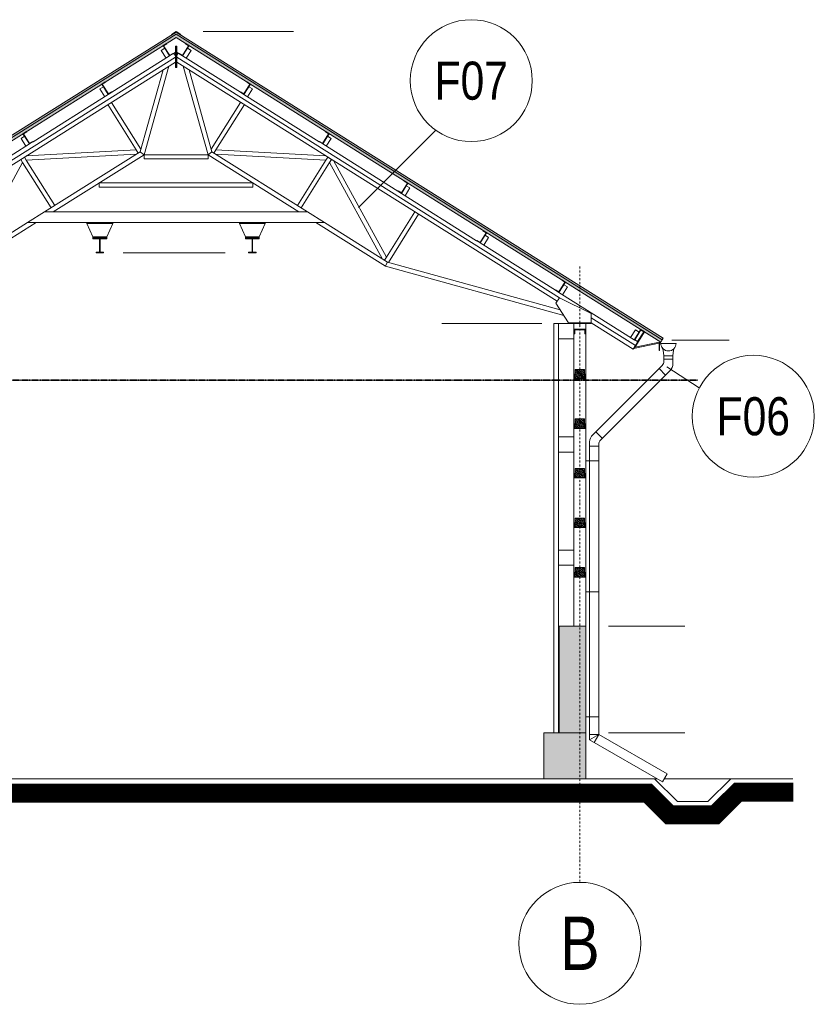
# Model space of a CAD drawing. Header units: millimetres. Extents: x -304119 to 197109, y 7818 to 249585.
# Tile 5 of 42: x -145599 to -135178, y 7818 to 20734. Entities that reach past the tile are written whole.
import ezdxf
from ezdxf.enums import TextEntityAlignment as Align

# ---------------------------------------------------------------- set-up
doc = ezdxf.new("R2010")
doc.units = ezdxf.units.MM
doc.set_wipeout_variables(frame=1)
for name, pattern in [('ACAD_ISO10W100', [18, 12, -3, 0, -3]), ('DASHDOT', [25.4, 12.7, -6.35, 0, -6.35]), ('DOT', [6.35, 0, -6.35])]:
    doc.linetypes.add(name, pattern=pattern)
for name, color, linetype, lineweight in [('CAVNEJSI_POHLED', 252, 'Continuous', 5), ('CKBUBLINY', 252, 'Continuous', 5), ('CKBUBLINY_POPIS', 252, 'Continuous', 5), ('CKKOTY_VYS', 252, 'Continuous', 5), ('CKRASTR', 252, 'DASHDOT', 5), ('CKRASTR_POPIS', 252, 'Continuous', 5), ('CKSTENY_POHLED', 252, 'Continuous', 5), ('CKSTENY_SRAF', 252, 'Continuous', 5), ('CSPROFILY_REZY', 252, 'Continuous', 5), ('EL_BleskUz - bleskozvod', 3, 'ACAD_ISO10W100', 35)]:
    doc.layers.add(name, color=color, linetype=linetype, lineweight=lineweight)
doc.styles.get("Standard").update_dxf_attribs({"font": 'arial.ttf'})

# ---------------------------------------------------------------- blocks, each defined once
blk = doc.blocks.new('*U38')
h = blk.add_hatch()
h.set_pattern_fill('DREVO-PRIC_REZ', color=256, scale=10, style=0)
h.set_pattern_definition([(49, (45, 45), (-11.8525, 11.8525), [20, -220.293]), (45, (58.121, 60.094), (-11.8525, 11.8525), [20, -59.9026]), (41, (72.263, 74.236), (-11.8525, 11.8525), [20, -220.293]), (45, (87.358, 87.358), (-11.8525, 11.8525), [20, -59.9026]), (49, (101.5, 101.5), (-11.8525, 11.8525), [20, -220.293]), (41, (128.763, 130.736), (-11.8525, 11.8525), [20, -220.293]), (49, (158, 158), (-11.8525, 11.8525), [20, -220.293]), (41, (185.263, 187.236), (-11.8525, 11.8525), [20, -220.293])])
h.paths.add_polyline_path([(0, 0), (120, 0), (120, 120), (0, 120)])
at = {"color": 0, "linetype": 'ByBlock', "lineweight": -2}
blk.add_lwpolyline([(0, 0), (120, 0), (120, 120), (0, 120)], close=True, dxfattribs=at)
blk = doc.blocks.new('CK_GRID_DESC_A460A66B-2EDC-4BD0-90B6-661D6CF4EA7E')
at = {"layer": 'CKRASTR_POPIS'}
blk.add_circle((-4, 0), 4, dxfattribs=at)
at = {"layer": 'CKRASTR_POPIS', "width": 0.8}
blk.add_attdef('GRID_DESC', text='', height=3.5, dxfattribs=at).set_placement((-4, 0), align=Align.MIDDLE_CENTER)
blk = doc.blocks.new('CK_BUBBLE_1_0_0_W')
at = {"color": 0, "linetype": 'ByBlock', "lineweight": -2, "transparency": 16777216, "width": 0.8}
blk.add_attdef('NUM1', text='', height=262.5, dxfattribs=at).set_placement((858174.801, 872352.868), align=Align.MIDDLE_CENTER)
at = {"color": 0, "linetype": 'DOT', "transparency": 16777216}
blk.add_wipeout([(1, 0), (1, 0.024), (0.999, 0.048), (0.997, 0.072), (0.995, 0.096), (0.993, 0.12), (0.99, 0.144), (0.986, 0.168), (0.982, 0.191), (0.977, 0.215), (0.971, 0.238), (0.965, 0.262), (0.959, 0.285), (0.951, 0.308), (0.944, 0.331), (0.936, 0.353), (0.927, 0.376), (0.917, 0.398), (0.908, 0.42), (0.897, 0.442), (0.886, 0.463), (0.875, 0.484), (0.863, 0.505), (0.851, 0.526), (0.838, 0.546), (0.824, 0.566), (0.81, 0.586), (0.796, 0.605), (0.781, 0.624), (0.766, 0.643), (0.75, 0.661), (0.734, 0.679), (0.718, 0.696), (0.701, 0.713), (0.683, 0.73), (0.666, 0.746), (0.647, 0.762), (0.629, 0.778), (0.61, 0.792), (0.591, 0.807), (0.571, 0.821), (0.551, 0.834), (0.531, 0.847), (0.51, 0.86), (0.49, 0.872), (0.468, 0.884), (0.447, 0.895), (0.425, 0.905), (0.403, 0.915), (0.381, 0.924), (0.359, 0.933), (0.336, 0.942), (0.314, 0.95), (0.291, 0.957), (0.268, 0.964), (0.244, 0.97), (0.221, 0.975), (0.197, 0.98), (0.174, 0.985), (0.15, 0.989), (0.126, 0.992), (0.102, 0.995), (0.078, 0.997), (0.054, 0.999), (0.03, 1), (0.006, 1), (-0.018, 1), (-0.042, 0.999), (-0.066, 0.998), (-0.09, 0.996), (-0.114, 0.993), (-0.138, 0.99), (-0.162, 0.987), (-0.185, 0.983), (-0.209, 0.978), (-0.233, 0.973), (-0.256, 0.967), (-0.279, 0.96), (-0.302, 0.953), (-0.325, 0.946), (-0.348, 0.938), (-0.37, 0.929), (-0.392, 0.92), (-0.414, 0.91), (-0.436, 0.9), (-0.458, 0.889), (-0.479, 0.878), (-0.5, 0.866), (-0.521, 0.854), (-0.541, 0.841), (-0.561, 0.828), (-0.581, 0.814), (-0.6, 0.8), (-0.619, 0.785), (-0.638, 0.77), (-0.657, 0.754), (-0.674, 0.738), (-0.692, 0.722), (-0.709, 0.705), (-0.726, 0.688), (-0.742, 0.67), (-0.758, 0.652), (-0.774, 0.634), (-0.789, 0.615), (-0.803, 0.596), (-0.817, 0.576), (-0.831, 0.556), (-0.844, 0.536), (-0.857, 0.516), (-0.869, 0.495), (-0.881, 0.474), (-0.892, 0.452), (-0.902, 0.431), (-0.913, 0.409), (-0.922, 0.387), (-0.931, 0.365), (-0.94, 0.342), (-0.948, 0.319), (-0.955, 0.296), (-0.962, 0.273), (-0.968, 0.25), (-0.974, 0.227), (-0.979, 0.203), (-0.984, 0.18), (-0.988, 0.156), (-0.991, 0.132), (-0.994, 0.108), (-0.996, 0.084), (-0.998, 0.06), (-0.999, 0.036), (-1, 0.012), (-1, -0.012), (-0.999, -0.036), (-0.998, -0.06), (-0.996, -0.084), (-0.994, -0.108), (-0.991, -0.132), (-0.988, -0.156), (-0.984, -0.18), (-0.979, -0.203), (-0.974, -0.227), (-0.968, -0.25), (-0.962, -0.273), (-0.955, -0.296), (-0.948, -0.319), (-0.94, -0.342), (-0.931, -0.365), (-0.922, -0.387), (-0.913, -0.409), (-0.902, -0.431), (-0.892, -0.452), (-0.881, -0.474), (-0.869, -0.495), (-0.857, -0.516), (-0.844, -0.536), (-0.831, -0.556), (-0.817, -0.576), (-0.803, -0.596), (-0.789, -0.615), (-0.774, -0.634), (-0.758, -0.652), (-0.742, -0.67), (-0.726, -0.688), (-0.709, -0.705), (-0.692, -0.722), (-0.674, -0.738), (-0.657, -0.754), (-0.638, -0.77), (-0.619, -0.785), (-0.6, -0.8), (-0.581, -0.814), (-0.561, -0.828), (-0.541, -0.841), (-0.521, -0.854), (-0.5, -0.866), (-0.479, -0.878), (-0.458, -0.889), (-0.436, -0.9), (-0.414, -0.91), (-0.392, -0.92), (-0.37, -0.929), (-0.348, -0.938), (-0.325, -0.946), (-0.302, -0.953), (-0.279, -0.96), (-0.256, -0.967), (-0.233, -0.973), (-0.209, -0.978), (-0.185, -0.983), (-0.162, -0.987), (-0.138, -0.99), (-0.114, -0.993), (-0.09, -0.996), (-0.066, -0.998), (-0.042, -0.999), (-0.018, -1), (0.006, -1), (0.03, -1), (0.054, -0.999), (0.078, -0.997), (0.102, -0.995), (0.126, -0.992), (0.15, -0.989), (0.174, -0.985), (0.197, -0.98), (0.221, -0.975), (0.244, -0.97), (0.268, -0.964), (0.291, -0.957), (0.314, -0.95), (0.336, -0.942), (0.359, -0.933), (0.381, -0.924), (0.403, -0.915), (0.425, -0.905), (0.447, -0.895), (0.468, -0.884), (0.49, -0.872), (0.51, -0.86), (0.531, -0.847), (0.551, -0.834), (0.571, -0.821), (0.591, -0.807), (0.61, -0.792), (0.629, -0.778), (0.647, -0.762), (0.666, -0.746), (0.683, -0.73), (0.701, -0.713), (0.718, -0.696), (0.734, -0.679), (0.75, -0.661), (0.766, -0.643), (0.781, -0.624), (0.796, -0.605), (0.81, -0.586), (0.824, -0.566), (0.838, -0.546), (0.851, -0.526), (0.863, -0.505), (0.875, -0.484), (0.886, -0.463), (0.897, -0.442), (0.908, -0.42), (0.917, -0.398), (0.927, -0.376), (0.936, -0.353), (0.944, -0.331), (0.951, -0.308), (0.959, -0.285), (0.965, -0.262), (0.971, -0.238), (0.977, -0.215), (0.982, -0.191), (0.986, -0.168), (0.99, -0.144), (0.993, -0.12), (0.995, -0.096), (0.997, -0.072), (0.999, -0.048), (1, -0.024)], dxfattribs=at)
at = {"color": 0, "linetype": 'ByBlock', "lineweight": -2, "transparency": 16777216}
blk.add_circle((0, 0), 1, dxfattribs=at)
blk = doc.blocks.new('*U39')
at = {"color": 0, "linetype": 'ByBlock', "lineweight": -2}
for p, q in [((-100, 100), (100, 100)), ((-68, 12), (-90, 55)), ((-68, 12), (-60, -65)), ((68, 12), (60, -65)), ((68, 12), (90, 55)), ((60, -65), (-60, -65)), ((-60, -65), (-60, -134)), ((60, -108), (-60, -108)), ((60, -65), (60, -165)), ((-83, -191), (-993, -1100)), ((22, -257), (-890, -1169)), ((-123, -231), (-38, -317)), ((-953, -1060), (-867, -1146)), ((-1033, -1192), (-1033, -4880)), ((-1033, -1249), (-913, -1249)), ((-913, -1225), (-913, -4880)), ((-1033, -5031), (-1033, -4880)), ((-913, -4880), (-913, -5031))]:
    blk.add_line(p, q, dxfattribs=at)
for centre, radius, start, end in [((0, 100), 100, 180, 0), ((-140, -134), 80, 315, 0), ((-71, -165), 131, 315, 0), ((-903, -1195), 131, 133.5328, 178.5328), ((-833, -1225), 80, 135, 180)]:
    blk.add_arc(centre, radius, start, end, dxfattribs=at)

msp = doc.modelspace()

# ---------------------------------------------------------------- hatches: boundary and pattern name
at = {"layer": 'CKSTENY_SRAF', "lineweight": 5}
msp.add_hatch(color=252, dxfattribs=at).paths.add_polyline_path([(-137191.96882, 16505.3445), (-137160.03636, 16556.14133), (-143548.34155, 20572.02806), (-149936.64674, 16556.14133), (-149904.71428, 16505.3445), (-143548.34155, 20501.1575)])
at = {"layer": 'CKSTENY_SRAF', "linetype": 'ByBlock', "lineweight": 5, "ltscale": 0.2}
h = msp.add_hatch(color=252, dxfattribs=at)
h.paths.add_polyline_path([(-138723.34155, 11377.36166), (-138723.34155, 10777.36166), (-138253.34155, 10777.36166), (-138253.34155, 11377.36166), (-138523.34155, 11377.36166)])
h.paths.add_polyline_path([(-138173.34155, 10777.36166), (-138173.34155, 11377.36166), (-138253.34155, 11377.36166), (-138253.34155, 10777.36166)])
h.paths.add_polyline_path([(-138253.34155, 11377.36166), (-138253.34155, 12777.36166), (-138523.34155, 12777.36166), (-138523.34155, 11377.36166)])
h.paths.add_polyline_path([(-138173.34155, 11377.36166), (-138173.34155, 12777.36166), (-138178.34155, 12777.36166), (-138253.34155, 12777.36166), (-138253.34155, 11377.36166)])

# ---------------------------------------------------------------- linework, layer by layer
at = {"layer": 'CAVNEJSI_POHLED', "color": 252, "lineweight": 5}
for p, q in [((-138005.0753, 14945.68944), (-138173.34155, 14945.68944)), ((-138005.0753, 14945.68944), (-138173.34155, 14945.68944)), ((-138005.0753, 13228.92466), (-138173.34155, 13228.92466)), ((-138005.0753, 13228.92466), (-138173.34155, 13228.92466)), ((-138005.0753, 11588.98596), (-138178.34155, 11588.98596)), ((-138005.0753, 11357.78675), (-138125.0753, 11357.78675)), ((-138005.0753, 11357.78675), (-138125.0753, 11288.50472)), ((-138125.0753, 11357.78675), (-138125.0753, 11288.50472)), ((-138125.0753, 11288.50472), (-137167.76225, 10735.79977)), ((-138005.0753, 11357.78675), (-138065.0753, 11253.86371)), ((-138005.0753, 11357.78675), (-137107.76225, 10839.72282)), ((-137107.76225, 10839.72282), (-137167.76225, 10735.79977))]:
    msp.add_line(p, q, dxfattribs=at)
at = {"layer": 'CKKOTY_VYS', "color": 252, "lineweight": 5}
for p, q in [((-142010.44438, 20577.36072), (-143194.14378, 20577.36072)), ((-142906.31153, 17677.33166), (-144244.37778, 17677.33166)), ((-140062.10019, 16747.36166), (-138753.14249, 16747.36166)), ((-136295.49786, 16529.40845), (-137048.03609, 16529.40845)), ((-136877.11089, 12777.36166), (-137877.11089, 12777.36166)), ((-136877.11089, 11377.36166), (-137877.11089, 11377.36166))]:
    msp.add_line(p, q, dxfattribs=at)
at = {"layer": 'CKRASTR', "color": 252, "lineweight": 5, "ltscale": 2}
msp.add_line((-138253.34155, 17495.10719), (-138253.34155, 9418.26658), dxfattribs=at)
at = {"layer": 'CKSTENY_POHLED', "color": 252, "lineweight": 5}
for p, q in [((-138323.34155, 16022.36166), (-138323.34155, 16082.36166)), ((-138323.34155, 16082.36166), (-138318.34155, 16082.36166)), ((-138183.34155, 16022.36166), (-138323.34155, 16022.36166)), ((-138318.34155, 16082.36166), (-138318.34155, 16027.36166)), ((-138318.34155, 16027.36166), (-138313.34155, 16027.36166)), ((-138193.34155, 16027.36166), (-138188.34155, 16027.36166)), ((-138188.34155, 16027.36166), (-138188.34155, 16082.36166)), ((-138188.34155, 16082.36166), (-138183.34155, 16082.36166)), ((-138183.34155, 16082.36166), (-138183.34155, 16022.36166)), ((-138323.34155, 15372.36166), (-138323.34155, 15432.36166)), ((-138323.34155, 15432.36166), (-138318.34155, 15432.36166)), ((-138183.34155, 15372.36166), (-138323.34155, 15372.36166)), ((-138318.34155, 15432.36166), (-138318.34155, 15377.36166)), ((-138318.34155, 15377.36166), (-138313.34155, 15377.36166)), ((-138193.34155, 15377.36166), (-138313.34155, 15377.36166)), ((-138193.34155, 15377.36166), (-138188.34155, 15377.36166)), ((-138188.34155, 15377.36166), (-138188.34155, 15432.36166)), ((-138188.34155, 15432.36166), (-138183.34155, 15432.36166)), ((-138183.34155, 15432.36166), (-138183.34155, 15372.36166)), ((-138323.34155, 14722.36166), (-138323.34155, 14782.36166)), ((-138323.34155, 14782.36166), (-138318.34155, 14782.36166)), ((-138318.34155, 14782.36166), (-138318.34155, 14727.36166)), ((-138318.34155, 14727.36166), (-138313.34155, 14727.36166)), ((-138193.34155, 14727.36166), (-138313.34155, 14727.36166)), ((-138193.34155, 14727.36166), (-138188.34155, 14727.36166)), ((-138188.34155, 14727.36166), (-138188.34155, 14782.36166)), ((-138188.34155, 14782.36166), (-138183.34155, 14782.36166)), ((-138183.34155, 14782.36166), (-138183.34155, 14722.36166)), ((-138183.34155, 14722.36166), (-138323.34155, 14722.36166)), ((-138323.34155, 14072.36166), (-138323.34155, 14132.36166)), ((-138323.34155, 14132.36166), (-138318.34155, 14132.36166)), ((-138318.34155, 14132.36166), (-138318.34155, 14077.36166)), ((-138188.34155, 14077.36166), (-138188.34155, 14132.36166)), ((-138188.34155, 14132.36166), (-138183.34155, 14132.36166)), ((-138183.34155, 14132.36166), (-138183.34155, 14072.36166)), ((-138183.34155, 14072.36166), (-138323.34155, 14072.36166)), ((-138318.34155, 14077.36166), (-138313.34155, 14077.36166)), ((-138193.34155, 14077.36166), (-138313.34155, 14077.36166)), ((-138193.34155, 14077.36166), (-138188.34155, 14077.36166)), ((-138323.34155, 13422.36166), (-138323.34155, 13482.36166)), ((-138323.34155, 13482.36166), (-138318.34155, 13482.36166)), ((-138318.34155, 13482.36166), (-138318.34155, 13427.36166)), ((-138188.34155, 13427.36166), (-138188.34155, 13482.36166)), ((-138188.34155, 13482.36166), (-138183.34155, 13482.36166)), ((-138183.34155, 13482.36166), (-138183.34155, 13422.36166)), ((-138183.34155, 13422.36166), (-138323.34155, 13422.36166)), ((-138318.34155, 13427.36166), (-138313.34155, 13427.36166)), ((-138193.34155, 13427.36166), (-138313.34155, 13427.36166)), ((-138193.34155, 13427.36166), (-138188.34155, 13427.36166))]:
    msp.add_line(p, q, dxfattribs=at)
at = {"layer": 'CKSTENY_SRAF', "color": 252, "lineweight": 5}
msp.add_lwpolyline([(-150639.87668, 10587.36166, 250, 250, 0), (-137360.6457, 10587.6974, 250, 250, 0), (-137080.15566, 10304.88017, 250, 250, 0), (-136477.33348, 10304.88017, 250, 250, 0), (-136177.4828, 10602.13727, 250, 250, 0), (-135452.84446, 10602.13727, 250, 250, 0)], format="xyseb", dxfattribs=at)
at = {"layer": 'CSPROFILY_REZY', "color": 252, "lineweight": 5}
for p, q in [((-143548.34155, 20572.02806), (-149936.64674, 16556.14133)), ((-143548.34155, 20542.49866), (-149923.34155, 16534.97598)), ((-143608.68307, 20539.42817), (-143548.34155, 20577.36072)), ((-143488.00003, 20539.42817), (-143548.34155, 20577.36072)), ((-143548.34155, 20572.02806), (-137160.03636, 16556.14133)), ((-143548.34155, 20542.49866), (-137173.34155, 16534.97598)), ((-143548.34155, 20501.1575), (-149904.71428, 16505.3445)), ((-143719.10215, 20393.81209), (-143672.53839, 20423.08351)), ((-143669.87735, 20418.85044), (-143712.20804, 20392.24006)), ((-143672.53839, 20423.08351), (-143669.87735, 20418.85044)), ((-143548.34155, 20501.1575), (-137191.96882, 16505.3445)), ((-143426.80574, 20418.85044), (-143424.14471, 20423.08351)), ((-143384.47505, 20392.24006), (-143426.80574, 20418.85044)), ((-143424.14471, 20423.08351), (-143377.58095, 20393.81209)), ((-143744.3776, 20330.67611), (-143697.81384, 20359.94754)), ((-143680.51268, 20229.08245), (-143744.3776, 20330.67611)), ((-143633.94892, 20258.35388), (-143719.10215, 20393.81209)), ((-143712.20804, 20392.24006), (-143632.37689, 20265.24798)), ((-143633.94892, 20258.35388), (-143697.81384, 20359.94754)), ((-143587.45386, 20287.73459), (-143634.01709, 20258.46232)), ((-143587.38516, 20287.6253), (-143633.94892, 20258.35388)), ((-143632.37689, 20265.24798), (-143590.0462, 20291.85837)), ((-143590.0462, 20291.85837), (-143587.38516, 20287.6253)), ((-143556.34155, 20307.29354), (-143587.45386, 20287.73459)), ((-143548.34155, 20247.36166), (-143577.61384, 20293.92487)), ((-143556.34155, 20387.36166), (-143556.34155, 20107.36166)), ((-143556.34155, 20387.36166), (-143548.34155, 20387.36166)), ((-143556.34155, 20307.29354), (-143548.34155, 20312.32279)), ((-143548.34155, 20387.36166), (-143540.34155, 20387.36166)), ((-143548.34155, 20387.36166), (-143548.34155, 20107.36166)), ((-143540.34155, 20307.29354), (-143548.34155, 20312.32279)), ((-143519.06925, 20293.92487), (-143548.34155, 20247.36166)), ((-143540.34155, 20387.36166), (-143540.34155, 20107.36166)), ((-143540.34155, 20307.29354), (-143509.22923, 20287.73459)), ((-143509.29794, 20287.6253), (-143506.6369, 20291.85837)), ((-143462.73418, 20258.35388), (-143509.29794, 20287.6253)), ((-143506.6369, 20291.85837), (-143464.30621, 20265.24798)), ((-143464.30621, 20265.24798), (-143384.47505, 20392.24006)), ((-143377.58095, 20393.81209), (-143462.73418, 20258.35388)), ((-143352.30549, 20330.67611), (-143416.17042, 20229.08245)), ((-143352.30549, 20330.67611), (-143398.86925, 20359.94754)), ((-148575.40255, 17087.06351), (-143556.34155, 20242.32812)), ((-148546.13025, 17040.5003), (-143556.34155, 20177.36269)), ((-143634.01709, 20258.46232), (-144391.72781, 19782.12266)), ((-143540.34155, 20242.32812), (-138521.28559, 17087.06668)), ((-143540.34155, 20177.36269), (-138550.55284, 17040.5003)), ((-143462.66601, 20258.46232), (-142704.95529, 19782.12266)), ((-143718.67945, 20075.30794), (-144018.71874, 19000.78732)), ((-143643.12064, 20122.80846), (-143967.16155, 18962.33166)), ((-143712.38288, 20079.26631), (-143718.67945, 20075.30794)), ((-143556.34155, 20107.36166), (-143548.34155, 20107.36166)), ((-143548.34155, 20107.36166), (-143540.34155, 20107.36166)), ((-143453.56245, 20122.80846), (-143129.52155, 18962.33166)), ((-143378.00365, 20075.30794), (-143384.30021, 20079.26631)), ((-143378.00365, 20075.30794), (-143077.96436, 19000.78732)), ((-144523.38528, 19888.21477), (-144476.82152, 19917.4862)), ((-144474.16048, 19913.25313), (-144516.49117, 19886.64274)), ((-144476.82152, 19917.4862), (-144474.16048, 19913.25313)), ((-142622.52261, 19913.25313), (-142619.86158, 19917.4862)), ((-142580.19192, 19886.64274), (-142622.52261, 19913.25313)), ((-142619.86158, 19917.4862), (-142573.29781, 19888.21477)), ((-144548.66073, 19825.0788), (-144502.09697, 19854.35022)), ((-144484.79581, 19723.48514), (-144548.66073, 19825.0788)), ((-144438.23205, 19752.75656), (-144523.38528, 19888.21477)), ((-144516.49117, 19886.64274), (-144436.66002, 19759.65067)), ((-144438.23205, 19752.75656), (-144502.09697, 19854.35022)), ((-144391.66829, 19782.02798), (-144438.23205, 19752.75656)), ((-144436.66002, 19759.65067), (-144394.32933, 19786.26105)), ((-144394.32933, 19786.26105), (-144391.66829, 19782.02798)), ((-142705.01481, 19782.02798), (-142702.35377, 19786.26105)), ((-142658.45105, 19752.75656), (-142705.01481, 19782.02798)), ((-142702.35377, 19786.26105), (-142660.02308, 19759.65067)), ((-142660.02308, 19759.65067), (-142580.19192, 19886.64274)), ((-142573.29781, 19888.21477), (-142658.45105, 19752.75656)), ((-142548.02236, 19825.0788), (-142611.88729, 19723.48514)), ((-142548.02236, 19825.0788), (-142594.58612, 19854.35022)), ((-145424.58487, 19132.8105), (-144438.29103, 19752.85039)), ((-144009.02468, 19035.50432), (-144395.29845, 19649.94705)), ((-143087.65841, 19035.50432), (-142701.38465, 19649.94705)), ((-142658.39206, 19752.85039), (-141672.09822, 19132.8105)), ((-144443.55487, 19619.61031), (-144070.16359, 19025.65965)), ((-142653.12822, 19619.61031), (-143026.51951, 19025.65965)), ((-145556.25414, 19238.92138), (-145509.69038, 19268.1928)), ((-145507.02935, 19263.95973), (-145549.36004, 19237.34935)), ((-145509.69038, 19268.1928), (-145507.02935, 19263.95973)), ((-141589.65375, 19263.95973), (-141586.99271, 19268.1928)), ((-141547.32306, 19237.34935), (-141589.65375, 19263.95973)), ((-141586.99271, 19268.1928), (-141540.42895, 19238.92138)), ((-145581.5296, 19175.7854), (-145534.96584, 19205.05682)), ((-145517.66467, 19074.19174), (-145581.5296, 19175.7854)), ((-145471.10091, 19103.46317), (-145556.25414, 19238.92138)), ((-145549.36004, 19237.34935), (-145469.52888, 19110.35727)), ((-145471.10091, 19103.46317), (-145534.96584, 19205.05682)), ((-145424.53715, 19132.73459), (-145471.10091, 19103.46317)), ((-145469.52888, 19110.35727), (-145427.19819, 19136.96766)), ((-145427.19819, 19136.96766), (-145424.53715, 19132.73459)), ((-141672.14594, 19132.73459), (-141669.48491, 19136.96766)), ((-141625.58218, 19103.46317), (-141672.14594, 19132.73459)), ((-141669.48491, 19136.96766), (-141627.15422, 19110.35727)), ((-141627.15422, 19110.35727), (-141547.32306, 19237.34935)), ((-141540.42895, 19238.92138), (-141625.58218, 19103.46317)), ((-141515.1535, 19175.7854), (-141579.01842, 19074.19174)), ((-141515.1535, 19175.7854), (-141561.71726, 19205.05682)), ((-146457.44194, 18483.49834), (-145471.1481, 19103.53823)), ((-144070.16359, 19025.65965), (-145512.62349, 18947.53361)), ((-144018.71874, 19000.78732), (-145272.96113, 18212.33166)), ((-144070.16359, 19025.65965), (-144044.38421, 18984.65258)), ((-144014.4223, 18997.58269), (-144018.71874, 19000.78732)), ((-144014.42204, 18997.58248), (-144018.71874, 19000.78732)), ((-144009.02468, 19035.50432), (-144018.71872, 19000.78737)), ((-143967.16155, 18962.33166), (-144014.4223, 18997.58269)), ((-144014.42204, 18997.58248), (-143967.15821, 18962.3293)), ((-143077.96436, 19000.78732), (-143129.52864, 18962.33166)), ((-143077.96436, 19000.78732), (-141823.72197, 18212.33166)), ((-143026.51951, 19025.65965), (-143052.29889, 18984.65258)), ((-143026.51951, 19025.65965), (-141584.05961, 18947.53361)), ((-141625.535, 19103.53823), (-140639.24116, 18483.49834)), ((-145560.70499, 18860.12419), (-146256.43039, 17594.09239)), ((-145586.48353, 18901.12991), (-145560.70499, 18860.12419)), ((-145560.70499, 18860.12419), (-145187.31287, 18266.17219)), ((-145538.22711, 18931.46665), (-145512.44773, 18890.45959)), ((-144069.93971, 18968.58823), (-145512.44773, 18890.45959)), ((-145512.44773, 18890.45959), (-145139.05645, 18296.50893)), ((-145160.22319, 18212.33166), (-143967.15821, 18962.3293)), ((-144044.38421, 18984.65258), (-144069.93971, 18968.58823)), ((-143967.16155, 18907.33166), (-143967.16155, 18962.33166)), ((-143967.16155, 18962.33166), (-143129.52155, 18962.33166)), ((-143129.52155, 18907.33166), (-143967.16155, 18907.33166)), ((-143129.52489, 18962.3293), (-141936.45991, 18212.33166)), ((-143129.52155, 18962.33166), (-143129.52155, 18907.33166)), ((-141584.23537, 18890.45959), (-143026.74338, 18968.58823)), ((-141584.23537, 18890.45959), (-141957.62665, 18296.50893)), ((-141535.9781, 18860.12419), (-141909.37023, 18266.17219)), ((-141558.45599, 18931.46665), (-141584.23537, 18890.45959)), ((-141584.05961, 18947.53361), (-141534.35299, 18916.28523)), ((-141510.19957, 18901.12991), (-141558.45599, 18931.46665)), ((-141510.19957, 18901.12991), (-141535.9781, 18860.12419)), ((-140840.25271, 17594.09239), (-141535.9781, 18860.12419)), ((-141534.32861, 18916.2699), (-141534.32778, 18916.29828)), ((-141534.32861, 18916.2699), (-141534.32778, 18916.29828)), ((-141534.32778, 18916.29828), (-141515.29027, 18904.30133)), ((-141520.83848, 18907.79433), (-141525.09431, 18910.4936)), ((-141517.9588, 18905.97892), (-141520.83848, 18907.79433)), ((-141484.61953, 18885.01997), (-141517.9588, 18905.97892)), ((-141484.61953, 18885.01997), (-140788.91945, 17619.03425)), ((-140556.78489, 18614.66634), (-140554.12385, 18618.89941)), ((-140514.4542, 18588.05595), (-140556.78489, 18614.66634)), ((-140554.12385, 18618.89941), (-140507.56009, 18589.62798)), ((-144555.73155, 18537.33166), (-144555.73155, 18592.33166)), ((-144555.73155, 18592.33166), (-142540.95155, 18592.33166)), ((-142540.95155, 18537.33166), (-144555.73155, 18537.33166)), ((-142540.95155, 18592.33166), (-142540.95155, 18537.33166)), ((-140639.27708, 18483.44119), (-140636.61604, 18487.67426)), ((-140592.71332, 18454.16977), (-140639.27708, 18483.44119)), ((-140636.61604, 18487.67426), (-140594.28535, 18461.06388)), ((-140594.28535, 18461.06388), (-140514.4542, 18588.05595)), ((-140507.56009, 18589.62798), (-140592.71332, 18454.16977)), ((-140482.28464, 18526.49201), (-140546.14956, 18424.89835)), ((-140482.28464, 18526.49201), (-140528.8484, 18555.76343)), ((-140592.67793, 18454.22607), (-139606.38409, 17834.18618)), ((-145272.96113, 18212.33166), (-145495.66729, 18072.33166)), ((-145272.96113, 18212.33166), (-141823.72197, 18212.33166)), ((-141823.72197, 18212.33166), (-145272.96113, 18212.33166)), ((-141823.72197, 18212.33166), (-141601.0158, 18072.33166)), ((-140415.55341, 18212.94476), (-140788.91945, 17619.03425)), ((-140367.29697, 18182.60805), (-140764.46736, 17550.83215)), ((-146319.8029, 17554.25447), (-145495.66729, 18072.33166)), ((-146295.3452, 17498.75876), (-145382.92935, 18072.33166)), ((-141601.0158, 18072.33166), (-145495.66729, 18072.33166)), ((-145495.66729, 18072.33166), (-144718.3449, 18072.33166)), ((-144378.3449, 18072.33166), (-144718.3449, 18072.33166)), ((-144718.3449, 18072.33166), (-144718.3449, 18062.33166)), ((-144718.3449, 18062.33166), (-144378.3449, 18062.33166)), ((-144638.3449, 17887.33166), (-144718.3449, 18062.33166)), ((-144378.3449, 18062.33166), (-144458.3449, 17887.33166)), ((-144378.3449, 18062.33166), (-144378.3449, 18072.33166)), ((-144378.3449, 18072.33166), (-142718.3449, 18072.33166)), ((-142378.3449, 18072.33166), (-142718.3449, 18072.33166)), ((-142718.3449, 18072.33166), (-142718.3449, 18062.33166)), ((-142718.3449, 18062.33166), (-142378.3449, 18062.33166)), ((-142638.3449, 17887.33166), (-142718.3449, 18062.33166)), ((-142378.3449, 18062.33166), (-142458.3449, 17887.33166)), ((-142378.3449, 18062.33166), (-142378.3449, 18072.33166)), ((-142378.3449, 18072.33166), (-141601.0158, 18072.33166)), ((-140801.33789, 17498.75876), (-141713.75374, 18072.33166)), ((-141601.0158, 18072.33166), (-140776.8802, 17554.25447)), ((-139523.91603, 17965.37294), (-139521.25499, 17969.60601)), ((-139481.58533, 17938.76256), (-139523.91603, 17965.37294)), ((-139521.25499, 17969.60601), (-139474.69123, 17940.33459)), ((-144458.3449, 17887.33166), (-144638.3449, 17887.33166)), ((-144638.3449, 17887.33166), (-144638.3449, 17877.33166)), ((-144638.3449, 17877.33166), (-144598.34155, 17877.33166)), ((-144638.3382, 17877.33166), (-144638.3382, 17868.83166)), ((-144598.34155, 17877.33166), (-144638.3382, 17877.33166)), ((-144638.3382, 17868.83166), (-144598.34155, 17868.83166)), ((-144598.34155, 17868.83166), (-144638.3382, 17868.83166)), ((-144638.3382, 17868.83166), (-144638.3382, 17860.33166)), ((-144638.3382, 17860.33166), (-144558.34155, 17860.33166)), ((-144598.34155, 17877.33166), (-144498.34155, 17877.33166)), ((-144598.34155, 17868.83166), (-144598.34155, 17877.33166)), ((-144551.14155, 17868.83166), (-144598.34155, 17868.83166)), ((-144558.34155, 17860.33166), (-144558.34155, 17868.83166)), ((-144551.14155, 17685.83166), (-144551.14155, 17868.83166)), ((-144498.34155, 17868.83166), (-144545.54155, 17868.83166)), ((-144545.54155, 17868.83166), (-144545.54155, 17685.83166)), ((-144538.34155, 17868.83166), (-144538.34155, 17860.33166)), ((-144538.34155, 17860.33166), (-144458.3449, 17860.33166)), ((-144498.34155, 17877.33166), (-144498.34155, 17868.83166)), ((-144498.34155, 17877.33166), (-144458.3449, 17877.33166)), ((-144498.34155, 17877.33166), (-144458.3449, 17877.33166)), ((-144498.34155, 17868.83166), (-144458.3449, 17868.83166)), ((-144498.34155, 17868.83166), (-144458.3449, 17868.83166)), ((-144458.3449, 17877.33166), (-144458.3449, 17887.33166)), ((-144458.3449, 17877.33166), (-144458.3449, 17868.83166)), ((-144458.3449, 17868.83166), (-144458.3449, 17860.33166)), ((-142458.3449, 17887.33166), (-142638.3449, 17887.33166)), ((-142638.3449, 17887.33166), (-142638.3449, 17877.33166)), ((-142638.3449, 17877.33166), (-142598.34155, 17877.33166)), ((-142638.3382, 17877.33166), (-142638.3382, 17868.83166)), ((-142598.34155, 17877.33166), (-142638.3382, 17877.33166)), ((-142638.3382, 17868.83166), (-142598.34155, 17868.83166)), ((-142638.3382, 17868.83166), (-142638.3382, 17860.33166)), ((-142638.3382, 17868.83166), (-142598.34155, 17868.83166)), ((-142638.3382, 17860.33166), (-142558.34155, 17860.33166)), ((-142598.34155, 17877.33166), (-142498.34155, 17877.33166)), ((-142598.34155, 17868.83166), (-142598.34155, 17877.33166)), ((-142551.14155, 17868.83166), (-142598.34155, 17868.83166)), ((-142558.34155, 17868.83166), (-142558.34155, 17860.33166)), ((-142551.14155, 17685.83166), (-142551.14155, 17868.83166)), ((-142498.34155, 17868.83166), (-142545.54155, 17868.83166)), ((-142545.54155, 17868.83166), (-142545.54155, 17685.83166)), ((-142538.34155, 17868.83166), (-142538.34155, 17860.33166)), ((-142538.34155, 17860.33166), (-142458.3449, 17860.33166)), ((-142498.34155, 17877.33166), (-142498.34155, 17868.83166)), ((-142498.34155, 17877.33166), (-142458.3449, 17877.33166)), ((-142498.34155, 17877.33166), (-142458.3449, 17877.33166)), ((-142498.34155, 17868.83166), (-142458.3449, 17868.83166)), ((-142498.34155, 17868.83166), (-142458.3449, 17868.83166)), ((-142458.3449, 17877.33166), (-142458.3449, 17887.33166)), ((-142458.3449, 17877.33166), (-142458.3449, 17868.83166)), ((-142458.3449, 17868.83166), (-142458.3449, 17860.33166)), ((-139606.40822, 17834.1478), (-139603.74718, 17838.38087)), ((-139559.84446, 17804.87638), (-139606.40822, 17834.1478)), ((-139603.74718, 17838.38087), (-139561.41649, 17811.77048)), ((-139561.41649, 17811.77048), (-139481.58533, 17938.76256)), ((-139474.69123, 17940.33459), (-139559.84446, 17804.87638)), ((-139449.41578, 17877.19861), (-139513.2807, 17775.60495)), ((-139449.41578, 17877.19861), (-139495.97954, 17906.47003)), ((-139559.82086, 17804.91391), (-138573.52703, 17184.87402)), ((-144598.34155, 17677.33166), (-144598.34155, 17685.83166)), ((-144598.34155, 17685.83166), (-144551.14155, 17685.83166)), ((-144498.34155, 17677.33166), (-144598.34155, 17677.33166)), ((-144545.54155, 17685.83166), (-144498.34155, 17685.83166)), ((-144498.34155, 17685.83166), (-144498.34155, 17677.33166)), ((-142598.34155, 17677.33166), (-142598.34155, 17685.83166)), ((-142598.34155, 17685.83166), (-142551.14155, 17685.83166)), ((-142498.34155, 17677.33166), (-142598.34155, 17677.33166)), ((-142545.54155, 17685.83166), (-142498.34155, 17685.83166)), ((-142498.34155, 17685.83166), (-142498.34155, 17677.33166)), ((-140788.91945, 17619.03425), (-140814.69799, 17578.02853)), ((-140778.91837, 17549.62952), (-140801.33688, 17498.75813)), ((-140801.33688, 17498.75813), (-138463.98113, 16854.39935)), ((-140778.91838, 17549.6295), (-140776.88033, 17554.25417)), ((-140776.8802, 17554.25447), (-140778.91826, 17549.62977)), ((-140776.88033, 17554.25417), (-138512.16416, 16929.91443)), ((-140764.46736, 17550.83215), (-140776.88028, 17554.25416)), ((-138491.04716, 17316.07955), (-138488.38612, 17320.31262)), ((-138448.71647, 17289.46916), (-138491.04716, 17316.07955)), ((-138488.38612, 17320.31262), (-138441.82236, 17291.04119)), ((-138573.53936, 17184.8544), (-138570.87832, 17189.08747)), ((-138526.9756, 17155.58298), (-138573.53936, 17184.8544)), ((-138570.87832, 17189.08747), (-138528.54763, 17162.47709)), ((-138528.54763, 17162.47709), (-138448.71647, 17289.46916)), ((-138441.82236, 17291.04119), (-138526.9756, 17155.58298)), ((-138416.54691, 17227.90522), (-138480.41184, 17126.31156)), ((-138416.54691, 17227.90522), (-138463.11067, 17257.17664)), ((-138521.28023, 17087.06402), (-138566.51923, 17015.10269)), ((-138526.9638, 17155.60175), (-137540.66996, 16535.56186)), ((-138103.34305, 16879.35941), (-138521.28023, 17087.06402)), ((-138566.51923, 17015.10269), (-138403.34155, 16759.36166)), ((-138103.34305, 16759.35941), (-138103.34305, 16879.35941)), ((-138103.34305, 16824.32445), (-137523.37902, 16459.72638)), ((-138593.64155, 16747.36166), (-138593.64155, 11377.36166)), ((-138533.34155, 16747.36166), (-138593.64155, 16747.36166)), ((-138533.34155, 16747.36166), (-138533.34155, 16547.36166)), ((-138533.34155, 16747.36166), (-138403.34155, 16747.36166)), ((-138403.34155, 16753.36166), (-138403.34155, 16759.36166)), ((-138403.34155, 16759.36166), (-138103.34155, 16759.36166)), ((-138403.34155, 16747.36166), (-138403.34155, 16753.36166)), ((-138103.34155, 16747.36166), (-138403.34155, 16747.36166)), ((-138333.34155, 16747.36166), (-138173.34155, 16747.36166)), ((-138333.34155, 16747.36166), (-138333.34155, 12777.36166)), ((-138323.34155, 16612.36166), (-138323.34155, 16672.36166)), ((-138323.34155, 16672.36166), (-138183.34155, 16672.36166)), ((-138188.34155, 16667.36166), (-138318.34155, 16667.36166)), ((-138318.34155, 16667.36166), (-138318.34155, 16612.36166)), ((-138253.34155, 16778.36166), (-138253.34155, 16728.36166)), ((-138253.34155, 16778.36166), (-138253.34155, 16728.36166)), ((-138188.34155, 16612.36166), (-138188.34155, 16667.36166)), ((-138183.34155, 16672.36166), (-138183.34155, 16612.36166)), ((-138173.34155, 12777.36166), (-138173.34155, 16747.36166)), ((-138103.34367, 16759.35941), (-137552.65129, 16413.16315)), ((-138103.34367, 16759.35941), (-138090.93478, 16751.55848)), ((-138103.34155, 16759.36166), (-138103.34155, 16753.36166)), ((-138103.34155, 16753.36166), (-138103.34155, 16747.36166)), ((-137523.36933, 16666.42609), (-137587.23425, 16564.83243)), ((-137458.1783, 16666.78615), (-137538.00946, 16539.79408)), ((-137453.09862, 16663.59291), (-137532.92977, 16536.60083)), ((-137523.36933, 16666.42609), (-137476.80557, 16637.15467)), ((-137458.1783, 16666.78615), (-137455.51726, 16671.01922)), ((-137455.51726, 16671.01922), (-137458.1783, 16666.78615)), ((-137415.84761, 16640.17577), (-137458.1783, 16666.78615)), ((-137455.51726, 16671.01922), (-137408.9535, 16641.7478)), ((-137450.43758, 16667.82597), (-137455.51726, 16671.01922)), ((-138533.34155, 16547.36166), (-138533.34155, 11377.36166)), ((-138533.34155, 16547.36166), (-138333.34155, 16547.36166)), ((-138318.34155, 16612.36166), (-138323.34155, 16612.36166)), ((-138183.34155, 16612.36166), (-138188.34155, 16612.36166)), ((-137404.71988, 16639.08664), (-137541.58434, 16421.37762)), ((-137540.67049, 16535.56101), (-137538.00946, 16539.79408)), ((-137540.67049, 16535.56101), (-137538.00946, 16539.79408)), ((-137494.10673, 16506.28959), (-137540.67049, 16535.56101)), ((-137540.67049, 16535.56101), (-137535.59081, 16532.36776)), ((-137540.66996, 16535.56186), (-137494.10676, 16506.28961)), ((-137476.80557, 16637.15467), (-137538.00946, 16539.79408)), ((-137538.00946, 16539.79408), (-137495.67876, 16513.18369)), ((-137495.67876, 16513.18369), (-137415.84761, 16640.17577)), ((-137408.9535, 16641.7478), (-137494.10673, 16506.28959)), ((-137191.96882, 16505.3445), (-137173.34155, 16534.97598)), ((-137160.03636, 16556.14133), (-137173.34155, 16534.97598)), ((-137523.37902, 16459.72638), (-137552.65129, 16413.16315)), ((-137548.37129, 16419.97621), (-137211.76994, 16489.47933)), ((-137530.5192, 16438.97884), (-137206.76994, 16505.82819)), ((-137523.37903, 16459.72637), (-137494.10673, 16506.28959)), ((-137211.76994, 16504.79576), (-137211.76994, 16394.54819)), ((-137206.76994, 16505.82819), (-137206.76994, 16394.54819)), ((-137191.68737, 16488.63065), (-137201.96882, 16500.74588)), ((-137211.76994, 16394.54819), (-137206.76994, 16394.54819)), ((-138533.34155, 15262.36166), (-138333.34155, 15262.36166)), ((-138533.34155, 15062.36166), (-138333.34155, 15062.36166)), ((-138533.34155, 13777.36166), (-138333.34155, 13777.36166)), ((-138533.34155, 13577.36166), (-138333.34155, 13577.36166)), ((-138523.34155, 11377.36166), (-138523.34155, 12777.36166)), ((-138523.34155, 12777.36166), (-138173.34155, 12777.36166)), ((-138173.34155, 12777.36166), (-138178.34155, 12777.36166)), ((-138173.34155, 12777.36166), (-138173.34155, 11377.36166)), ((-138723.34155, 10777.36166), (-138723.34155, 11377.36166)), ((-138723.34155, 11377.36166), (-138523.34155, 11377.36166)), ((-138523.34155, 11377.36166), (-138173.34155, 11377.36166)), ((-138173.34155, 11377.36166), (-138173.34155, 10777.36166)), ((-138173.34155, 10777.36166), (-150639.87668, 10777.36166)), ((-137273.34155, 10777.36166), (-138173.34155, 10777.36166)), ((-137273.34155, 10777.36166), (-136973.34155, 10477.36166)), ((-137239.74954, 10777.36166), (-137273.34155, 10777.36166)), ((-136273.34155, 10777.36166), (-137143.76648, 10777.36166)), ((-136273.34155, 10777.36166), (-136573.34155, 10477.36166)), ((-135459.39015, 10777.36166), (-136273.34155, 10777.36166)), ((-136573.34155, 10477.36166), (-136973.34155, 10477.36166))]:
    msp.add_line(p, q, dxfattribs=at)
msp.add_lwpolyline([(-137269.4175, 16548.59739, 2, 2, 0), (-137201.96882, 16506.19706, 2, 2, 0), (-137201.96882, 16394.08918, 2, 2, 0)], format="xyseb", dxfattribs=at)

# ---------------------------------------------------------------- block references
at = {"layer": 'CAVNEJSI_POHLED', "color": 252, "lineweight": 5}
msp.add_blockref('*U39', (-137091.68737, 16388.63065), dxfattribs=at)
at = {"layer": 'CKBUBLINY', "color": 252, "lineweight": 5}
ref = msp.add_blockref('CK_BUBBLE_1_0_0_W', (-135978.18115, 15532.24103), dxfattribs=dict(at, xscale=799.8, yscale=799.8, zscale=799.8))
ref.add_attrib('NUM1', 'F06', dxfattribs={"layer": 'CKBUBLINY_POPIS', "height": 499.875, "width": 0.8}).set_placement((-135978.18115, 15532.24103), align=Align.MIDDLE_CENTER)
at = {"layer": 'CKRASTR_POPIS', "color": 252, "lineweight": 5}
ref = msp.add_blockref('CK_GRID_DESC_A460A66B-2EDC-4BD0-90B6-661D6CF4EA7E', (-139053.26155, 8618.34658), dxfattribs=dict(at, xscale=-199.98, yscale=199.98, zscale=199.98))
ref.add_attrib('GRID_DESC', 'B', dxfattribs={"height": 699.93, "width": 0.8}).set_placement((-138253.34155, 8618.34658), align=Align.MIDDLE_CENTER)
at = {"layer": 'CKSTENY_POHLED', "color": 252, "lineweight": 5, "xscale": -1}
for p in [(-138193.34155, 16027.36166), (-138193.34155, 15377.36166), (-138193.34155, 14727.36166), (-138193.34155, 14077.36166), (-138193.34155, 13427.36166)]:
    msp.add_blockref('*U38', p, dxfattribs=at)

# ---------------------------------------------------------------- next in the draw order: linework, layer by layer
at = {"layer": 'CKBUBLINY', "color": 252, "lineweight": 5}
msp.add_line((-136686.68129, 15903.33077), (-137113.63933, 16178.98057), dxfattribs=at)
at = {"layer": 'EL_BleskUz - bleskozvod'}
msp.add_line((-148155.91672, 16007.36166), (-136708.55401, 16007.36166), dxfattribs=at)

# ---------------------------------------------------------------- next in the draw order: block references
at = {"layer": 'CKBUBLINY', "color": 252, "lineweight": 5}
ref = msp.add_blockref('CK_BUBBLE_1_0_0_W', (-139677.00578, 19934.18165), dxfattribs=dict(at, xscale=799.8, yscale=799.8, zscale=799.8))
ref.add_attrib('NUM1', 'F07', dxfattribs={"layer": 'CKBUBLINY_POPIS', "height": 499.875, "width": 0.8}).set_placement((-139677.00578, 19934.18165), align=Align.MIDDLE_CENTER)

# ---------------------------------------------------------------- next in the draw order: linework, layer by layer
msp.add_line((-140142.12346, 19283.53153), (-141157.10878, 18268.5462), dxfattribs=at)

doc.saveas('drawing.dxf')
